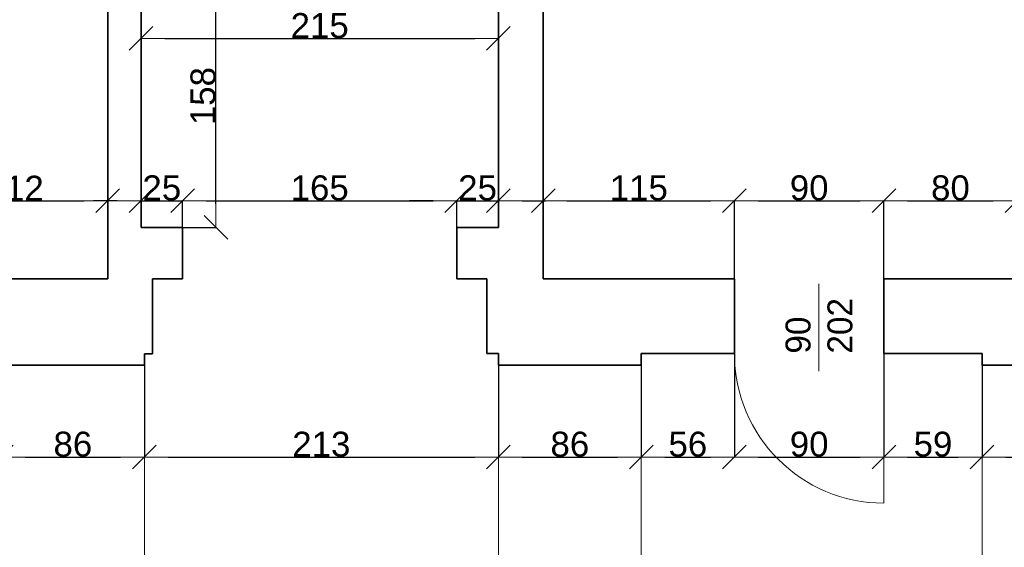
# Model space of a CAD drawing. Header units: metres. Extents: x 7506757 to 756746378, y 5735207 to 582114514.
# Tile 41 of 256: x 7540613 to 7546538, y 5832018 to 5835193. Entities that reach past the tile are written whole.
import ezdxf

# ---------------------------------------------------------------- set-up
doc = ezdxf.new("R2010")
doc.units = ezdxf.units.M
doc.header["$MEASUREMENT"] = 0
doc.header["$PDMODE"] = 2
doc.layers.get('0').update_dxf_attribs({"color": 250, "linetype": 'CONTINUOUS', "lineweight": 100, "plot": 0})
doc.layers.get('Defpoints').update_dxf_attribs({"linetype": 'CONTINUOUS'})
for name, color, linetype, lineweight in [('7 - linia widok1', 7, 'CONTINUOUS', 13), ('M_OCIANA6', 5, 'CONTINUOUS', 35), ('m_umeblowanie1', 7, 'CONTINUOUS', 13), ('opis1', 7, 'CONTINUOUS', 13)]:
    doc.layers.add(name, color=color, linetype=linetype, lineweight=lineweight)
doc.layers.add('PWYMIAR', color=7, linetype='CONTINUOUS')
doc.styles.add('GENERATED_STYLE_1', font='arial.ttf')
doc.styles.add('GENERATED_STYLE_2', font='txt')
doc.dimstyles.new('GENERATED_STYLE__1', dxfattribs={"dimtxt": 150, "dimasz": 142.5, "dimexe": 0.18, "dimexo": 0, "dimgap": 0.09, "dimtad": 1, "dimdec": 0, "dimlfac": 0.1, "dimzin": 0, "dimdsep": 46, "dimtxsty": 'GENERATED_STYLE_1', "dimblk": 'ARROWHEAD_6', "dimblk1": 'ARROWHEAD_6', "dimblk2": 'ARROWHEAD_6', "dimcen": 0.09, "dimclrd": 251, "dimclre": 251, "dimclrt": 7, "dimazin": 0, "dimtfac": 1, "dimtdec": 4, "dimtmove": 0, "dimatfit": 3, "dimfxl": 0, "dimtolj": 1, "dimtzin": 0, "dimarcsym": 0})
doc.dimstyles.new('GENERATED_STYLE__2', dxfattribs={"dimtxt": 150, "dimasz": 142.5, "dimexe": 0.18, "dimexo": 0, "dimgap": 0.09, "dimtad": 1, "dimtih": 1, "dimtoh": 1, "dimdec": 0, "dimlfac": 0.1, "dimzin": 0, "dimdsep": 46, "dimtxsty": 'GENERATED_STYLE_1', "dimblk": 'ARROWHEAD_6', "dimblk1": 'ARROWHEAD_6', "dimblk2": 'ARROWHEAD_6', "dimcen": 0.09, "dimclrd": 251, "dimclre": 251, "dimclrt": 7, "dimazin": 0, "dimtfac": 1, "dimtdec": 4, "dimtmove": 0, "dimatfit": 3, "dimfxl": 0, "dimtolj": 1, "dimtzin": 0, "dimarcsym": 0})
doc.dimstyles.new('GENERATED_STYLE__4', dxfattribs={"dimtxt": 150, "dimasz": 142.5, "dimexe": 0.18, "dimexo": 0, "dimgap": 0.09, "dimtad": 1, "dimtih": 1, "dimtoh": 1, "dimdec": 0, "dimlfac": 0.1, "dimzin": 0, "dimdsep": 46, "dimtxsty": 'GENERATED_STYLE_1', "dimblk": 'ARROWHEAD_6', "dimblk1": 'ARROWHEAD_6', "dimblk2": 'ARROWHEAD_6', "dimcen": 0.09, "dimclrd": 251, "dimclre": 251, "dimclrt": 7, "dimazin": 0, "dimtfac": 1, "dimtdec": 4, "dimtmove": 2, "dimatfit": 3, "dimfxl": 0, "dimtolj": 1, "dimtzin": 0, "dimarcsym": 0})

# ---------------------------------------------------------------- blocks, each defined once
blk = doc.blocks.new('ARROWHEAD_6')
at = {"color": 0, "linetype": 'Continuous', "lineweight": 0}
for p, q in [((-0.5, -0.5), (0.5, 0.5)), ((0, 0), (-1, 0))]:
    blk.add_line(p, q, dxfattribs=at)
blk = doc.blocks.new('*D4356')
at = {"layer": 'Defpoints', "color": 0, "linetype": 'Continuous', "transparency": 16777216}
for p in [(7540503.4, 5833113.4), (7541363.4, 5833113.4), (7541363.4, 5832561.2)]:
    blk.add_point(p, dxfattribs=at)
at = {"layer": 'PWYMIAR', "color": 251, "linetype": 'Continuous', "lineweight": -2, "transparency": 16777216}
for p, q in [((7540503.4, 5833113.4), (7540503.4, 5832561)), ((7541363.4, 5833113.4), (7541363.4, 5832561)), ((7540645.9, 5832561.2), (7541220.9, 5832561.2))]:
    blk.add_line(p, q, dxfattribs=at)
at = {"layer": 'PWYMIAR', "color": 251, "linetype": 'Continuous', "lineweight": -2, "transparency": 16777216, "xscale": 142.5, "yscale": 142.5, "zscale": 142.5, "rotation": 180}
blk.add_blockref('ARROWHEAD_6', (7540503.4, 5832561.2), dxfattribs=at)
at = {"layer": 'PWYMIAR', "color": 251, "linetype": 'Continuous', "lineweight": -2, "transparency": 16777216, "xscale": 142.5, "yscale": 142.5, "zscale": 142.5}
blk.add_blockref('ARROWHEAD_6', (7541363.4, 5832561.2), dxfattribs=at)
at = {"layer": 'PWYMIAR', "color": 7, "linetype": 'Continuous', "lineweight": 13, "transparency": 16777216, "insert": (7540933.4, 5832637.9), "char_height": 150, "attachment_point": 5, "style": 'GENERATED_STYLE_1'}
blk.add_mtext('\\A1;86', dxfattribs=at)
blk = doc.blocks.new('*D4357')
at = {"layer": 'Defpoints', "color": 0, "linetype": 'Continuous', "transparency": 16777216}
for p in [(7541363.4, 5833113.4), (7543493.4, 5833114), (7543493.4, 5832561.2)]:
    blk.add_point(p, dxfattribs=at)
at = {"layer": 'PWYMIAR', "color": 251, "linetype": 'Continuous', "lineweight": -2, "transparency": 16777216}
for p, q in [((7541363.4, 5833113.4), (7541363.4, 5832561)), ((7543493.4, 5833114), (7543493.4, 5832561)), ((7541505.9, 5832561.2), (7543350.9, 5832561.2))]:
    blk.add_line(p, q, dxfattribs=at)
at = {"layer": 'PWYMIAR', "color": 251, "linetype": 'Continuous', "lineweight": -2, "transparency": 16777216, "xscale": 142.5, "yscale": 142.5, "zscale": 142.5, "rotation": 180}
blk.add_blockref('ARROWHEAD_6', (7541363.4, 5832561.2), dxfattribs=at)
at = {"layer": 'PWYMIAR', "color": 251, "linetype": 'Continuous', "lineweight": -2, "transparency": 16777216, "xscale": 142.5, "yscale": 142.5, "zscale": 142.5}
blk.add_blockref('ARROWHEAD_6', (7543493.4, 5832561.2), dxfattribs=at)
at = {"layer": 'PWYMIAR', "color": 7, "linetype": 'Continuous', "lineweight": 13, "transparency": 16777216, "insert": (7542428.4, 5832637.9), "char_height": 150, "attachment_point": 5, "style": 'GENERATED_STYLE_1'}
blk.add_mtext('\\A1;213', dxfattribs=at)
blk = doc.blocks.new('*D4358')
at = {"layer": 'Defpoints', "color": 0, "linetype": 'Continuous', "transparency": 16777216}
for p in [(7544353.4, 5833184), (7543493.4, 5833114), (7544353.4, 5832561.2)]:
    blk.add_point(p, dxfattribs=at)
at = {"layer": 'PWYMIAR', "color": 251, "linetype": 'Continuous', "lineweight": -2, "transparency": 16777216}
for p, q in [((7544353.4, 5833184), (7544353.4, 5832561)), ((7543493.4, 5833114), (7543493.4, 5832561)), ((7543635.9, 5832561.2), (7544210.9, 5832561.2))]:
    blk.add_line(p, q, dxfattribs=at)
at = {"layer": 'PWYMIAR', "color": 251, "linetype": 'Continuous', "lineweight": -2, "transparency": 16777216, "xscale": 142.5, "yscale": 142.5, "zscale": 142.5, "rotation": 180}
blk.add_blockref('ARROWHEAD_6', (7543493.4, 5832561.2), dxfattribs=at)
at = {"layer": 'PWYMIAR', "color": 251, "linetype": 'Continuous', "lineweight": -2, "transparency": 16777216, "xscale": 142.5, "yscale": 142.5, "zscale": 142.5}
blk.add_blockref('ARROWHEAD_6', (7544353.4, 5832561.2), dxfattribs=at)
at = {"layer": 'PWYMIAR', "color": 7, "linetype": 'Continuous', "lineweight": 13, "transparency": 16777216, "insert": (7543923.4, 5832637.9), "char_height": 150, "attachment_point": 5, "style": 'GENERATED_STYLE_1'}
blk.add_mtext('\\A1;86', dxfattribs=at)
blk = doc.blocks.new('*D4359')
at = {"layer": 'Defpoints', "color": 0, "linetype": 'Continuous', "transparency": 16777216}
for p in [(7544353.4, 5833184), (7544913.4, 5833184), (7544913.4, 5832561.2)]:
    blk.add_point(p, dxfattribs=at)
at = {"layer": 'PWYMIAR', "color": 251, "linetype": 'Continuous', "lineweight": -2, "transparency": 16777216}
for p, q in [((7544353.4, 5833184), (7544353.4, 5832561)), ((7544913.4, 5833184), (7544913.4, 5832561)), ((7544495.9, 5832561.2), (7544770.9, 5832561.2))]:
    blk.add_line(p, q, dxfattribs=at)
at = {"layer": 'PWYMIAR', "color": 251, "linetype": 'Continuous', "lineweight": -2, "transparency": 16777216, "xscale": 142.5, "yscale": 142.5, "zscale": 142.5, "rotation": 180}
blk.add_blockref('ARROWHEAD_6', (7544353.4, 5832561.2), dxfattribs=at)
at = {"layer": 'PWYMIAR', "color": 251, "linetype": 'Continuous', "lineweight": -2, "transparency": 16777216, "xscale": 142.5, "yscale": 142.5, "zscale": 142.5}
blk.add_blockref('ARROWHEAD_6', (7544913.4, 5832561.2), dxfattribs=at)
at = {"layer": 'PWYMIAR', "color": 7, "linetype": 'Continuous', "lineweight": 13, "transparency": 16777216, "insert": (7544633.4, 5832637.9), "char_height": 150, "attachment_point": 5, "style": 'GENERATED_STYLE_1'}
blk.add_mtext('\\A1;56', dxfattribs=at)
blk = doc.blocks.new('*D4360')
at = {"layer": 'Defpoints', "color": 0, "linetype": 'Continuous', "transparency": 16777216}
for p in [(7544913.4, 5833184), (7545813.4, 5833184), (7545813.4, 5832561.2)]:
    blk.add_point(p, dxfattribs=at)
at = {"layer": 'PWYMIAR', "color": 251, "linetype": 'Continuous', "lineweight": -2, "transparency": 16777216}
for p, q in [((7544913.4, 5833184), (7544913.4, 5832561)), ((7545813.4, 5833184), (7545813.4, 5832561)), ((7545055.9, 5832561.2), (7545670.9, 5832561.2))]:
    blk.add_line(p, q, dxfattribs=at)
at = {"layer": 'PWYMIAR', "color": 251, "linetype": 'Continuous', "lineweight": -2, "transparency": 16777216, "xscale": 142.5, "yscale": 142.5, "zscale": 142.5, "rotation": 180}
blk.add_blockref('ARROWHEAD_6', (7544913.4, 5832561.2), dxfattribs=at)
at = {"layer": 'PWYMIAR', "color": 251, "linetype": 'Continuous', "lineweight": -2, "transparency": 16777216, "xscale": 142.5, "yscale": 142.5, "zscale": 142.5}
blk.add_blockref('ARROWHEAD_6', (7545813.4, 5832561.2), dxfattribs=at)
at = {"layer": 'PWYMIAR', "color": 7, "linetype": 'Continuous', "lineweight": 13, "transparency": 16777216, "insert": (7545363.4, 5832637.9), "char_height": 150, "attachment_point": 5, "style": 'GENERATED_STYLE_1'}
blk.add_mtext('\\A1;90', dxfattribs=at)
blk = doc.blocks.new('*D4361')
at = {"layer": 'Defpoints', "color": 0, "linetype": 'Continuous', "transparency": 16777216}
for p in [(7545813.4, 5833184), (7546403.4, 5833114), (7546403.4, 5832561.2)]:
    blk.add_point(p, dxfattribs=at)
at = {"layer": 'PWYMIAR', "color": 251, "linetype": 'Continuous', "lineweight": -2, "transparency": 16777216}
for p, q in [((7545813.4, 5833184), (7545813.4, 5832561)), ((7546403.4, 5833114), (7546403.4, 5832561)), ((7545955.9, 5832561.2), (7546260.9, 5832561.2))]:
    blk.add_line(p, q, dxfattribs=at)
at = {"layer": 'PWYMIAR', "color": 251, "linetype": 'Continuous', "lineweight": -2, "transparency": 16777216, "xscale": 142.5, "yscale": 142.5, "zscale": 142.5, "rotation": 180}
blk.add_blockref('ARROWHEAD_6', (7545813.4, 5832561.2), dxfattribs=at)
at = {"layer": 'PWYMIAR', "color": 251, "linetype": 'Continuous', "lineweight": -2, "transparency": 16777216, "xscale": 142.5, "yscale": 142.5, "zscale": 142.5}
blk.add_blockref('ARROWHEAD_6', (7546403.4, 5832561.2), dxfattribs=at)
at = {"layer": 'PWYMIAR', "color": 7, "linetype": 'Continuous', "lineweight": 13, "transparency": 16777216, "insert": (7546108.4, 5832637.9), "char_height": 150, "attachment_point": 5, "style": 'GENERATED_STYLE_1'}
blk.add_mtext('\\A1;59', dxfattribs=at)
blk = doc.blocks.new('*D4362')
at = {"layer": 'Defpoints', "color": 0, "linetype": 'Continuous', "transparency": 16777216}
for p in [(7547253.4, 5833184), (7546403.4, 5833114), (7547253.4, 5832561.2)]:
    blk.add_point(p, dxfattribs=at)
at = {"layer": 'PWYMIAR', "color": 251, "linetype": 'Continuous', "lineweight": -2, "transparency": 16777216}
for p, q in [((7547253.4, 5833184), (7547253.4, 5832561)), ((7546403.4, 5833114), (7546403.4, 5832561)), ((7546545.9, 5832561.2), (7547110.9, 5832561.2))]:
    blk.add_line(p, q, dxfattribs=at)
at = {"layer": 'PWYMIAR', "color": 251, "linetype": 'Continuous', "lineweight": -2, "transparency": 16777216, "xscale": 142.5, "yscale": 142.5, "zscale": 142.5, "rotation": 180}
blk.add_blockref('ARROWHEAD_6', (7546403.4, 5832561.2), dxfattribs=at)
at = {"layer": 'PWYMIAR', "color": 251, "linetype": 'Continuous', "lineweight": -2, "transparency": 16777216, "xscale": 142.5, "yscale": 142.5, "zscale": 142.5}
blk.add_blockref('ARROWHEAD_6', (7547253.4, 5832561.2), dxfattribs=at)
at = {"layer": 'PWYMIAR', "color": 7, "linetype": 'Continuous', "lineweight": 13, "transparency": 16777216, "insert": (7546828.4, 5832637.9), "char_height": 150, "attachment_point": 5, "style": 'GENERATED_STYLE_1'}
blk.add_mtext('\\A1;85', dxfattribs=at)
blk = doc.blocks.new('*D4404')
at = {"layer": 'Defpoints', "color": 0, "linetype": 'Continuous', "transparency": 16777216}
for p in [(7541143.4, 5834103.7), (7540023.4, 5833634), (7541143.4, 5833634)]:
    blk.add_point(p, dxfattribs=at)
at = {"layer": 'PWYMIAR', "color": 251, "linetype": 'Continuous', "lineweight": -2, "transparency": 16777216}
for p, q in [((7540023.4, 5833634), (7540023.4, 5834103.9)), ((7540165.9, 5834103.7), (7541000.9, 5834103.7)), ((7541143.4, 5833634), (7541143.4, 5834103.9))]:
    blk.add_line(p, q, dxfattribs=at)
at = {"layer": 'PWYMIAR', "color": 251, "linetype": 'Continuous', "lineweight": -2, "transparency": 16777216, "xscale": 142.5, "yscale": 142.5, "zscale": 142.5, "rotation": 180}
blk.add_blockref('ARROWHEAD_6', (7540023.4, 5834103.7), dxfattribs=at)
at = {"layer": 'PWYMIAR', "color": 251, "linetype": 'Continuous', "lineweight": -2, "transparency": 16777216, "xscale": 142.5, "yscale": 142.5, "zscale": 142.5}
blk.add_blockref('ARROWHEAD_6', (7541143.4, 5834103.7), dxfattribs=at)
at = {"layer": 'PWYMIAR', "color": 7, "linetype": 'Continuous', "lineweight": 13, "transparency": 16777216, "insert": (7540583.4, 5834179.1), "char_height": 150, "attachment_point": 5, "style": 'GENERATED_STYLE_1'}
blk.add_mtext('\\A1;112', dxfattribs=at)
blk = doc.blocks.new('*D4405')
at = {"layer": 'Defpoints', "color": 0, "linetype": 'Continuous', "transparency": 16777216}
for p in [(7544913.4, 5834103.7), (7543763.4, 5833634), (7544913.4, 5833634)]:
    blk.add_point(p, dxfattribs=at)
at = {"layer": 'PWYMIAR', "color": 251, "linetype": 'Continuous', "lineweight": -2, "transparency": 16777216}
for p, q in [((7543763.4, 5833634), (7543763.4, 5834103.9)), ((7543905.9, 5834103.7), (7544770.9, 5834103.7)), ((7544913.4, 5833634), (7544913.4, 5834103.9))]:
    blk.add_line(p, q, dxfattribs=at)
at = {"layer": 'PWYMIAR', "color": 251, "linetype": 'Continuous', "lineweight": -2, "transparency": 16777216, "xscale": 142.5, "yscale": 142.5, "zscale": 142.5, "rotation": 180}
blk.add_blockref('ARROWHEAD_6', (7543763.4, 5834103.7), dxfattribs=at)
at = {"layer": 'PWYMIAR', "color": 251, "linetype": 'Continuous', "lineweight": -2, "transparency": 16777216, "xscale": 142.5, "yscale": 142.5, "zscale": 142.5}
blk.add_blockref('ARROWHEAD_6', (7544913.4, 5834103.7), dxfattribs=at)
at = {"layer": 'PWYMIAR', "color": 7, "linetype": 'Continuous', "lineweight": 13, "transparency": 16777216, "insert": (7544338.4, 5834180.4), "char_height": 150, "attachment_point": 5, "style": 'GENERATED_STYLE_1'}
blk.add_mtext('\\A1;115', dxfattribs=at)
blk = doc.blocks.new('*D4406')
at = {"layer": 'Defpoints', "color": 0, "linetype": 'Continuous', "transparency": 16777216}
for p in [(7545813.4, 5834103.7), (7544913.4, 5833634), (7545813.4, 5833634)]:
    blk.add_point(p, dxfattribs=at)
at = {"layer": 'PWYMIAR', "color": 251, "linetype": 'Continuous', "lineweight": -2, "transparency": 16777216}
for p, q in [((7544913.4, 5833634), (7544913.4, 5834103.9)), ((7545055.9, 5834103.7), (7545670.9, 5834103.7)), ((7545813.4, 5833634), (7545813.4, 5834103.9))]:
    blk.add_line(p, q, dxfattribs=at)
at = {"layer": 'PWYMIAR', "color": 251, "linetype": 'Continuous', "lineweight": -2, "transparency": 16777216, "xscale": 142.5, "yscale": 142.5, "zscale": 142.5, "rotation": 180}
blk.add_blockref('ARROWHEAD_6', (7544913.4, 5834103.7), dxfattribs=at)
at = {"layer": 'PWYMIAR', "color": 251, "linetype": 'Continuous', "lineweight": -2, "transparency": 16777216, "xscale": 142.5, "yscale": 142.5, "zscale": 142.5}
blk.add_blockref('ARROWHEAD_6', (7545813.4, 5834103.7), dxfattribs=at)
at = {"layer": 'PWYMIAR', "color": 7, "linetype": 'Continuous', "lineweight": 13, "transparency": 16777216, "insert": (7545363.4, 5834180.4), "char_height": 150, "attachment_point": 5, "style": 'GENERATED_STYLE_1'}
blk.add_mtext('\\A1;90', dxfattribs=at)
blk = doc.blocks.new('*D4407')
at = {"layer": 'Defpoints', "color": 0, "linetype": 'Continuous', "transparency": 16777216}
for p in [(7546613.4, 5834103.7), (7545813.4, 5833634), (7546613.4, 5833634)]:
    blk.add_point(p, dxfattribs=at)
at = {"layer": 'PWYMIAR', "color": 251, "linetype": 'Continuous', "lineweight": -2, "transparency": 16777216}
for p, q in [((7545813.4, 5833634), (7545813.4, 5834103.9)), ((7545955.9, 5834103.7), (7546470.9, 5834103.7)), ((7546613.4, 5833634), (7546613.4, 5834103.9))]:
    blk.add_line(p, q, dxfattribs=at)
at = {"layer": 'PWYMIAR', "color": 251, "linetype": 'Continuous', "lineweight": -2, "transparency": 16777216, "xscale": 142.5, "yscale": 142.5, "zscale": 142.5, "rotation": 180}
blk.add_blockref('ARROWHEAD_6', (7545813.4, 5834103.7), dxfattribs=at)
at = {"layer": 'PWYMIAR', "color": 251, "linetype": 'Continuous', "lineweight": -2, "transparency": 16777216, "xscale": 142.5, "yscale": 142.5, "zscale": 142.5}
blk.add_blockref('ARROWHEAD_6', (7546613.4, 5834103.7), dxfattribs=at)
at = {"layer": 'PWYMIAR', "color": 7, "linetype": 'Continuous', "lineweight": 13, "transparency": 16777216, "insert": (7546213.4, 5834180.4), "char_height": 150, "attachment_point": 5, "style": 'GENERATED_STYLE_1'}
blk.add_mtext('\\A1;80', dxfattribs=at)
blk = doc.blocks.new('*D4510')
at = {"layer": 'Defpoints', "color": 0, "linetype": 'Continuous', "transparency": 16777216}
for p in [(7541593.4, 5834103.7), (7541343.3, 5833943.4), (7541593.4, 5833943.4)]:
    blk.add_point(p, dxfattribs=at)
at = {"layer": 'PWYMIAR', "color": 251, "linetype": 'Continuous', "lineweight": -2, "transparency": 16777216}
for p, q in [((7541200.8, 5834103.7), (7541058.3, 5834103.7)), ((7541343.3, 5833943.4), (7541343.3, 5834103.9)), ((7541343.3, 5834103.7), (7541593.4, 5834103.7)), ((7541593.4, 5833943.4), (7541593.4, 5834103.9)), ((7541735.9, 5834103.7), (7541878.4, 5834103.7))]:
    blk.add_line(p, q, dxfattribs=at)
at = {"layer": 'PWYMIAR', "color": 251, "linetype": 'Continuous', "lineweight": -2, "transparency": 16777216, "xscale": 142.5, "yscale": 142.5, "zscale": 142.5}
blk.add_blockref('ARROWHEAD_6', (7541343.3, 5834103.7), dxfattribs=at)
at = {"layer": 'PWYMIAR', "color": 251, "linetype": 'Continuous', "lineweight": -2, "transparency": 16777216, "xscale": 142.5, "yscale": 142.5, "zscale": 142.5, "rotation": 180}
blk.add_blockref('ARROWHEAD_6', (7541593.4, 5834103.7), dxfattribs=at)
at = {"layer": 'PWYMIAR', "color": 7, "linetype": 'Continuous', "lineweight": 13, "transparency": 16777216, "insert": (7541468.4, 5834180.4), "char_height": 150, "attachment_point": 5, "style": 'GENERATED_STYLE_1'}
blk.add_mtext('\\A1;25', dxfattribs=at)
blk = doc.blocks.new('*D4511')
at = {"layer": 'Defpoints', "color": 0, "linetype": 'Continuous', "transparency": 16777216}
for p in [(7543243.4, 5834103.7), (7541593.4, 5833943.4), (7543243.4, 5833943.4)]:
    blk.add_point(p, dxfattribs=at)
at = {"layer": 'PWYMIAR', "color": 251, "linetype": 'Continuous', "lineweight": -2, "transparency": 16777216}
for p, q in [((7541593.4, 5833943.4), (7541593.4, 5834103.9)), ((7541735.9, 5834103.7), (7543100.9, 5834103.7)), ((7543243.4, 5833943.4), (7543243.4, 5834103.9))]:
    blk.add_line(p, q, dxfattribs=at)
at = {"layer": 'PWYMIAR', "color": 251, "linetype": 'Continuous', "lineweight": -2, "transparency": 16777216, "xscale": 142.5, "yscale": 142.5, "zscale": 142.5, "rotation": 180}
blk.add_blockref('ARROWHEAD_6', (7541593.4, 5834103.7), dxfattribs=at)
at = {"layer": 'PWYMIAR', "color": 251, "linetype": 'Continuous', "lineweight": -2, "transparency": 16777216, "xscale": 142.5, "yscale": 142.5, "zscale": 142.5}
blk.add_blockref('ARROWHEAD_6', (7543243.4, 5834103.7), dxfattribs=at)
at = {"layer": 'PWYMIAR', "color": 7, "linetype": 'Continuous', "lineweight": 13, "transparency": 16777216, "insert": (7542418.4, 5834180.4), "char_height": 150, "attachment_point": 5, "style": 'GENERATED_STYLE_1'}
blk.add_mtext('\\A1;165', dxfattribs=at)
blk = doc.blocks.new('*D4512')
at = {"layer": 'Defpoints', "color": 0, "linetype": 'Continuous', "transparency": 16777216}
for p in [(7543493.4, 5834103.7), (7543243.4, 5833943.4), (7543493.4, 5833943.4)]:
    blk.add_point(p, dxfattribs=at)
at = {"layer": 'PWYMIAR', "color": 251, "linetype": 'Continuous', "lineweight": -2, "transparency": 16777216}
for p, q in [((7543100.9, 5834103.7), (7542958.4, 5834103.7)), ((7543243.4, 5833943.4), (7543243.4, 5834103.9)), ((7543243.4, 5834103.7), (7543493.4, 5834103.7)), ((7543493.4, 5833943.4), (7543493.4, 5834103.9)), ((7543635.9, 5834103.7), (7543778.4, 5834103.7))]:
    blk.add_line(p, q, dxfattribs=at)
at = {"layer": 'PWYMIAR', "color": 251, "linetype": 'Continuous', "lineweight": -2, "transparency": 16777216, "xscale": 142.5, "yscale": 142.5, "zscale": 142.5}
blk.add_blockref('ARROWHEAD_6', (7543243.4, 5834103.7), dxfattribs=at)
at = {"layer": 'PWYMIAR', "color": 251, "linetype": 'Continuous', "lineweight": -2, "transparency": 16777216, "xscale": 142.5, "yscale": 142.5, "zscale": 142.5, "rotation": 180}
blk.add_blockref('ARROWHEAD_6', (7543493.4, 5834103.7), dxfattribs=at)
at = {"layer": 'PWYMIAR', "color": 7, "linetype": 'Continuous', "lineweight": 13, "transparency": 16777216, "insert": (7543368.4, 5834180.4), "char_height": 150, "attachment_point": 5, "style": 'GENERATED_STYLE_1'}
blk.add_mtext('\\A1;25', dxfattribs=at)
blk = doc.blocks.new('*D4513')
at = {"layer": 'Defpoints', "color": 0, "linetype": 'Continuous', "transparency": 16777216}
for p in [(7541603.3, 5835523.4), (7541793.8, 5835523.4), (7541343.3, 5833943.4)]:
    blk.add_point(p, dxfattribs=at)
at = {"layer": 'PWYMIAR', "color": 251, "linetype": 'Continuous', "lineweight": -2, "transparency": 16777216}
for p, q in [((7541603.3, 5835523.4), (7541794, 5835523.4)), ((7541793.8, 5834085.9), (7541793.8, 5835380.9)), ((7541343.3, 5833943.4), (7541794, 5833943.4))]:
    blk.add_line(p, q, dxfattribs=at)
at = {"layer": 'PWYMIAR', "color": 251, "linetype": 'Continuous', "lineweight": -2, "transparency": 16777216, "xscale": 142.5, "yscale": 142.5, "zscale": 142.5}
for p, rotation in [((7541793.8, 5835523.4), 90), ((7541793.8, 5833943.4), 270)]:
    blk.add_blockref('ARROWHEAD_6', p, dxfattribs=dict(at, rotation=rotation))
at = {"layer": 'PWYMIAR', "color": 7, "linetype": 'Continuous', "lineweight": 13, "transparency": 16777216, "insert": (7541717.1, 5834733.4), "char_height": 150, "attachment_point": 5, "rotation": 90, "style": 'GENERATED_STYLE_1'}
blk.add_mtext('\\A1;158', dxfattribs=at)
blk = doc.blocks.new('*D4516')
at = {"layer": 'Defpoints', "color": 0, "linetype": 'Continuous', "transparency": 16777216}
for p in [(7543493.4, 5835080.4), (7541343.3, 5833943.4), (7543493.4, 5833943.4)]:
    blk.add_point(p, dxfattribs=at)
at = {"layer": 'PWYMIAR', "color": 251, "linetype": 'Continuous', "lineweight": -2, "transparency": 16777216}
for p, q in [((7541343.3, 5833943.4), (7541343.3, 5835080.5)), ((7541485.8, 5835080.4), (7543350.9, 5835080.4)), ((7543493.4, 5833943.4), (7543493.4, 5835080.5))]:
    blk.add_line(p, q, dxfattribs=at)
at = {"layer": 'PWYMIAR', "color": 251, "linetype": 'Continuous', "lineweight": -2, "transparency": 16777216, "xscale": 142.5, "yscale": 142.5, "zscale": 142.5, "rotation": 180}
blk.add_blockref('ARROWHEAD_6', (7541343.3, 5835080.4), dxfattribs=at)
at = {"layer": 'PWYMIAR', "color": 251, "linetype": 'Continuous', "lineweight": -2, "transparency": 16777216, "xscale": 142.5, "yscale": 142.5, "zscale": 142.5}
blk.add_blockref('ARROWHEAD_6', (7543493.4, 5835080.4), dxfattribs=at)
at = {"layer": 'PWYMIAR', "color": 7, "linetype": 'Continuous', "lineweight": 13, "transparency": 16777216, "insert": (7542418.4, 5835157), "char_height": 150, "attachment_point": 5, "style": 'GENERATED_STYLE_1'}
blk.add_mtext('\\A1;215', dxfattribs=at)

msp = doc.modelspace()

# ---------------------------------------------------------------- linework, layer by layer
at = {"layer": '7 - linia widok1', "linetype": 'Continuous'}
msp.add_line((7545422.3, 5833603.6), (7545422.3, 5833079.1), dxfattribs=at)
at = {"layer": 'M_OCIANA6', "linetype": 'Continuous'}
for p, q in [((7541143.4, 5833634), (7541143.4, 5837774)), ((7541343.3, 5837774), (7541343.3, 5833943.4)), ((7543493.4, 5837774), (7543493.4, 5833943.4)), ((7543763.4, 5836024), (7543763.4, 5833634)), ((7543493.4, 5833943.4), (7543493.4, 5833993.4)), ((7541593.4, 5833943.4), (7541343.3, 5833943.4)), ((7541593.4, 5833633.4), (7541593.4, 5833943.4)), ((7543243.4, 5833633.4), (7543243.4, 5833943.4)), ((7543243.4, 5833943.4), (7543493.4, 5833943.4)), ((7540023.4, 5833634), (7541143.4, 5833634)), ((7541413.4, 5833183.4), (7541413.4, 5833633.4)), ((7541413.4, 5833633.4), (7541593.4, 5833633.4)), ((7543423.4, 5833633.4), (7543243.4, 5833633.4)), ((7543423.4, 5833184), (7543423.4, 5833633.4)), ((7543763.4, 5833634), (7544913.4, 5833634)), ((7544913.4, 5833634), (7544913.4, 5833184)), ((7545813.4, 5833634), (7545813.4, 5833184)), ((7545813.4, 5833634), (7546613.4, 5833634)), ((7541363.4, 5833113.4), (7541363.4, 5833183.4)), ((7541363.4, 5833183.4), (7541413.4, 5833183.4)), ((7543493.4, 5833184), (7543423.4, 5833184)), ((7543493.4, 5833114), (7543493.4, 5833184)), ((7544913.4, 5833184), (7544353.4, 5833184)), ((7544353.4, 5833184), (7544353.4, 5833114)), ((7540503.4, 5833113.4), (7541363.4, 5833113.4)), ((7544353.4, 5833114), (7543493.4, 5833114))]:
    msp.add_line(p, q, dxfattribs=at)
at = {"layer": 'M_OCIANA6', "linetype": 'Continuous', "flags": 128}
msp.add_lwpolyline([(7547823.4, 5833184), (7547253.4, 5833184), (7547253.4, 5833114), (7546403.4, 5833114), (7546403.4, 5833184), (7545813.4, 5833184)], dxfattribs=at)
at = {"layer": 'm_umeblowanie1', "linetype": 'Continuous'}
msp.add_line((7545813.4, 5833184), (7545813.4, 5832284), dxfattribs=at)
at = {"layer": 'm_umeblowanie1'}
for p, q in [((7541363.4, 5833113.4), (7541363.4, 5830484)), ((7543493.4, 5833114), (7543493.4, 5830484.6)), ((7544353.4, 5833114), (7544353.4, 5830484.6)), ((7546403.4, 5833114), (7546403.4, 5830414))]:
    msp.add_line(p, q, dxfattribs=at)
at = {"layer": 'm_umeblowanie1', "linetype": 'Continuous'}
msp.add_arc((7545813.4, 5833184), 900, 180, 270, dxfattribs=at)

# ---------------------------------------------------------------- texts
at = {"layer": 'opis1', "linetype": 'Continuous', "insert": (7545221.5, 5833183.6), "char_height": 150, "width": 563.056, "attachment_point": 1, "rotation": 90, "line_spacing_factor": 1.007581, "style": 'GENERATED_STYLE_2'}
msp.add_mtext('{90\\P202}', dxfattribs=at)

# ---------------------------------------------------------------- dimensions: what is measured, and where the dimension line sits
at = {"layer": 'PWYMIAR', "color": 251, "linetype": 'Continuous', "lineweight": 13}
dim = msp.add_linear_dim(base=(7541793.8, 5835523.4), p1=(7541343.3, 5833943.4), p2=(7541603.3, 5835523.4), angle=90, dimstyle='GENERATED_STYLE__1', dxfattribs=at)
dim.commit()
dim.dimension.update_dxf_attribs({"geometry": '*D4513', "text_midpoint": (7541717.1, 5834733.4)})
for base, p1, p2, dimstyle, picture, middle in [((7543493.4, 5835080.4), (7541343.3, 5833943.4), (7543493.4, 5833943.4), 'GENERATED_STYLE__2', '*D4516', (7542418.4, 5835157)), ((7541143.4, 5834103.7), (7540023.4, 5833634), (7541143.4, 5833634), 'GENERATED_STYLE__2', '*D4404', (7540583.4, 5834179.1)), ((7541593.4, 5834103.7), (7541343.3, 5833943.4), (7541593.4, 5833943.4), 'GENERATED_STYLE__4', '*D4510', (7541468.4, 5834180.4)), ((7543243.4, 5834103.7), (7541593.4, 5833943.4), (7543243.4, 5833943.4), 'GENERATED_STYLE__2', '*D4511', (7542418.4, 5834180.4)), ((7543493.4, 5834103.7), (7543243.4, 5833943.4), (7543493.4, 5833943.4), 'GENERATED_STYLE__2', '*D4512', (7543368.4, 5834180.4)), ((7544913.4, 5834103.7), (7543763.4, 5833634), (7544913.4, 5833634), 'GENERATED_STYLE__2', '*D4405', (7544338.4, 5834180.4)), ((7545813.4, 5834103.7), (7544913.4, 5833634), (7545813.4, 5833634), 'GENERATED_STYLE__2', '*D4406', (7545363.4, 5834180.4)), ((7546613.4, 5834103.7), (7545813.4, 5833634), (7546613.4, 5833634), 'GENERATED_STYLE__2', '*D4407', (7546213.4, 5834180.4)), ((7544353.4, 5832561.2), (7543493.4, 5833114), (7544353.4, 5833184), 'GENERATED_STYLE__2', '*D4358', (7543923.4, 5832637.9)), ((7544913.4, 5832561.2), (7544353.4, 5833184), (7544913.4, 5833184), 'GENERATED_STYLE__2', '*D4359', (7544633.4, 5832637.9)), ((7545813.4, 5832561.2), (7544913.4, 5833184), (7545813.4, 5833184), 'GENERATED_STYLE__2', '*D4360', (7545363.4, 5832637.9)), ((7546403.4, 5832561.2), (7545813.4, 5833184), (7546403.4, 5833114), 'GENERATED_STYLE__2', '*D4361', (7546108.4, 5832637.9)), ((7547253.4, 5832561.2), (7546403.4, 5833114), (7547253.4, 5833184), 'GENERATED_STYLE__2', '*D4362', (7546828.4, 5832637.9)), ((7541363.4, 5832561.2), (7540503.4, 5833113.4), (7541363.4, 5833113.4), 'GENERATED_STYLE__2', '*D4356', (7540933.4, 5832637.9)), ((7543493.4, 5832561.2), (7541363.4, 5833113.4), (7543493.4, 5833114), 'GENERATED_STYLE__2', '*D4357', (7542428.4, 5832637.9))]:
    dim = msp.add_linear_dim(base=base, p1=p1, p2=p2, dimstyle=dimstyle, dxfattribs=at)
    dim.commit()
    dim.dimension.update_dxf_attribs({"geometry": picture, "text_midpoint": middle})

doc.saveas('drawing.dxf')
